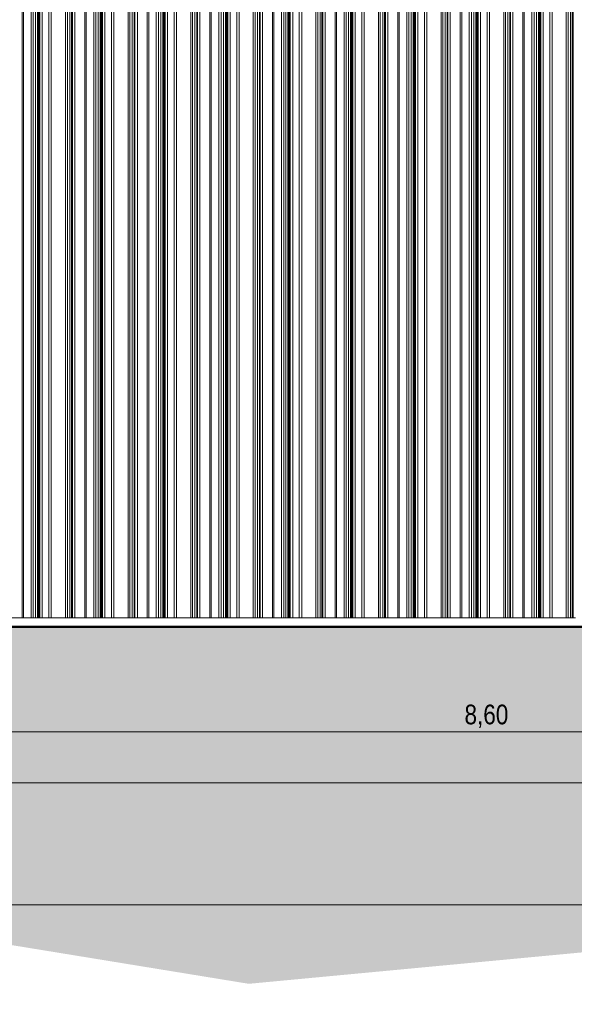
# Model space of a CAD drawing. Header units: metres. Extents: x -58265 to 590738, y -55036 to 35250.
# Tile 15 of 160: x 521188 to 524714, y -53083 to -46831. Entities that reach past the tile are written whole.
import ezdxf

# ---------------------------------------------------------------- set-up
doc = ezdxf.new("R2010")
doc.units = ezdxf.units.M
doc.header["$LTSCALE"] = 0.05
for name, color, linetype in [('Ansicht Süd_3_A_1_Fassaden', 7, 'Continuous'), ('Ansicht Süd_3_A_1_Schraffuren', 7, 'Continuous'), ('Ansicht Süd_3_A_1_Wände_Außen', 7, 'Continuous'), ('Ansicht Süd_3_A_4_Bemaßung_100', 7, 'Continuous')]:
    doc.layers.add(name, color=color, linetype=linetype)
doc.styles.add('ERSTELLTER_STIL_2', font='txt')

msp = doc.modelspace()

# ---------------------------------------------------------------- hatches: boundary and pattern name
at = {"layer": 'Ansicht Süd_3_A_1_Schraffuren', "linetype": 'Continuous', "lineweight": 18}
msp.add_hatch(color=9, dxfattribs=at).paths.add_polyline_path([(514049.5, -50686.1), (514049.5, -51551.1), (522644.4, -52952.6), (535804.2, -51713.8), (549514.4, -53082.8), (561141.9, -51988), (569574.8, -52564.9), (581633.5, -51759.6), (586181.4, -52952.6), (590713.8, -51299.2), (590713.8, -50686.1)])

# ---------------------------------------------------------------- linework, layer by layer
at = {"layer": 'Ansicht Süd_3_A_1_Fassaden', "color": 253, "linetype": 'Continuous', "lineweight": 18}
for p, q in [((521204, -47048.9), (521204, -46648.9)), ((521212.9, -47048.9), (521212.9, -46648.9)), ((521261, -47048.9), (521261, -46648.9)), ((521275, -47048.9), (521275, -46648.9)), ((521289.6, -47048.9), (521289.6, -46648.9)), ((521302.1, -47048.9), (521302.1, -46648.9)), ((521305.2, -47048.9), (521305.2, -46648.9)), ((521306.9, -47048.9), (521306.9, -46648.9)), ((521310.9, -47048.9), (521310.9, -46648.9)), ((521312.6, -47048.9), (521312.6, -46648.9)), ((521317.1, -47048.9), (521317.1, -46648.9)), ((521332.4, -47048.9), (521332.4, -46648.9)), ((521374.4, -47048.9), (521374.4, -46648.9)), ((521389.6, -47048.9), (521389.6, -46648.9)), ((521479.8, -47048.9), (521479.8, -46648.9)), ((521491.4, -47048.9), (521491.4, -46648.9)), ((521506.5, -47048.9), (521506.5, -46648.9)), ((521518.1, -47048.9), (521518.1, -46648.9)), ((521523.4, -47048.9), (521523.4, -46648.9)), ((521538.4, -47048.9), (521538.4, -46648.9)), ((521601.9, -47048.9), (521601.9, -46648.9)), ((521610.7, -47048.9), (521610.7, -46648.9)), ((521658.8, -47048.9), (521658.8, -46648.9)), ((521672.9, -47048.9), (521672.9, -46648.9)), ((521687.4, -47048.9), (521687.4, -46648.9)), ((521700, -47048.9), (521700, -46648.9)), ((521703, -47048.9), (521703, -46648.9)), ((521704.8, -47048.9), (521704.8, -46648.9)), ((521708.7, -47048.9), (521708.7, -46648.9)), ((521710.4, -47048.9), (521710.4, -46648.9)), ((521715, -47048.9), (521715, -46648.9)), ((521730.2, -47048.9), (521730.2, -46648.9)), ((521772.2, -47048.9), (521772.2, -46648.9)), ((521787.5, -47048.9), (521787.5, -46648.9)), ((521877.7, -47048.9), (521877.7, -46648.9)), ((521889.3, -47048.9), (521889.3, -46648.9)), ((521904.3, -47048.9), (521904.3, -46648.9)), ((521915.9, -47048.9), (521915.9, -46648.9)), ((521921.2, -47048.9), (521921.2, -46648.9)), ((521936.3, -47048.9), (521936.3, -46648.9)), ((521999.7, -47048.9), (521999.7, -46648.9)), ((522008.6, -47048.9), (522008.6, -46648.9)), ((522056.7, -47048.9), (522056.7, -46648.9)), ((522070.7, -47048.9), (522070.7, -46648.9)), ((522085.3, -47048.9), (522085.3, -46648.9)), ((522097.8, -47048.9), (522097.8, -46648.9)), ((522100.8, -47048.9), (522100.8, -46648.9)), ((522102.6, -47048.9), (522102.6, -46648.9)), ((522106.5, -47048.9), (522106.5, -46648.9)), ((522108.3, -47048.9), (522108.3, -46648.9)), ((522112.8, -47048.9), (522112.8, -46648.9)), ((522128, -47048.9), (522128, -46648.9)), ((522170, -47048.9), (522170, -46648.9)), ((522185.3, -47048.9), (522185.3, -46648.9)), ((522275.5, -47048.9), (522275.5, -46648.9)), ((522287.1, -47048.9), (522287.1, -46648.9)), ((522302.1, -47048.9), (522302.1, -46648.9)), ((522313.8, -47048.9), (522313.8, -46648.9)), ((522319, -47048.9), (522319, -46648.9)), ((522334.1, -47048.9), (522334.1, -46648.9)), ((522397.5, -47048.9), (522397.5, -46648.9)), ((522406.4, -47048.9), (522406.4, -46648.9)), ((522454.5, -47048.9), (522454.5, -46648.9)), ((522468.5, -47048.9), (522468.5, -46648.9)), ((522483.1, -47048.9), (522483.1, -46648.9)), ((522495.6, -47048.9), (522495.6, -46648.9)), ((522498.7, -47048.9), (522498.7, -46648.9)), ((522500.4, -47048.9), (522500.4, -46648.9)), ((522504.4, -47048.9), (522504.4, -46648.9)), ((522506.1, -47048.9), (522506.1, -46648.9)), ((522510.6, -47048.9), (522510.6, -46648.9)), ((522525.9, -47048.9), (522525.9, -46648.9)), ((522567.9, -47048.9), (522567.9, -46648.9)), ((522583.1, -47048.9), (522583.1, -46648.9)), ((522673.3, -47048.9), (522673.3, -46648.9)), ((522684.9, -47048.9), (522684.9, -46648.9)), ((522700, -47048.9), (522700, -46648.9)), ((522711.6, -47048.9), (522711.6, -46648.9)), ((522716.9, -47048.9), (522716.9, -46648.9)), ((522731.9, -47048.9), (522731.9, -46648.9)), ((522795.4, -47048.9), (522795.4, -46648.9)), ((522804.2, -47048.9), (522804.2, -46648.9)), ((522852.3, -47048.9), (522852.3, -46648.9)), ((522866.4, -47048.9), (522866.4, -46648.9)), ((522880.9, -47048.9), (522880.9, -46648.9)), ((522893.5, -47048.9), (522893.5, -46648.9)), ((522896.5, -47048.9), (522896.5, -46648.9)), ((522898.3, -47048.9), (522898.3, -46648.9)), ((522902.2, -47048.9), (522902.2, -46648.9)), ((522903.9, -47048.9), (522903.9, -46648.9)), ((522908.5, -47048.9), (522908.5, -46648.9)), ((522923.7, -47048.9), (522923.7, -46648.9)), ((522965.7, -47048.9), (522965.7, -46648.9)), ((522980.9, -47048.9), (522980.9, -46648.9)), ((523071.2, -47048.9), (523071.2, -46648.9)), ((523082.8, -47048.9), (523082.8, -46648.9)), ((523097.8, -47048.9), (523097.8, -46648.9)), ((523109.4, -47048.9), (523109.4, -46648.9)), ((523114.7, -47048.9), (523114.7, -46648.9)), ((523129.8, -47048.9), (523129.8, -46648.9)), ((523193.2, -47048.9), (523193.2, -46648.9)), ((523202.1, -47048.9), (523202.1, -46648.9)), ((523250.2, -47048.9), (523250.2, -46648.9)), ((523264.2, -47048.9), (523264.2, -46648.9)), ((523278.8, -47048.9), (523278.8, -46648.9)), ((523291.3, -47048.9), (523291.3, -46648.9)), ((523294.3, -47048.9), (523294.3, -46648.9)), ((523296.1, -47048.9), (523296.1, -46648.9)), ((523300, -47048.9), (523300, -46648.9)), ((523301.8, -47048.9), (523301.8, -46648.9)), ((523306.3, -47048.9), (523306.3, -46648.9)), ((523321.5, -47048.9), (523321.5, -46648.9)), ((523363.5, -47048.9), (523363.5, -46648.9)), ((523378.8, -47048.9), (523378.8, -46648.9)), ((523469, -47048.9), (523469, -46648.9)), ((523480.6, -47048.9), (523480.6, -46648.9)), ((523495.6, -47048.9), (523495.6, -46648.9)), ((523507.2, -47048.9), (523507.2, -46648.9)), ((523512.5, -47048.9), (523512.5, -46648.9)), ((523527.6, -47048.9), (523527.6, -46648.9)), ((523591, -47048.9), (523591, -46648.9)), ((523599.9, -47048.9), (523599.9, -46648.9)), ((523648, -47048.9), (523648, -46648.9)), ((523662, -47048.9), (523662, -46648.9)), ((523676.6, -47048.9), (523676.6, -46648.9)), ((523689.1, -47048.9), (523689.1, -46648.9)), ((523692.2, -47048.9), (523692.2, -46648.9)), ((523693.9, -47048.9), (523693.9, -46648.9)), ((523697.9, -47048.9), (523697.9, -46648.9)), ((523699.6, -47048.9), (523699.6, -46648.9)), ((523704.1, -47048.9), (523704.1, -46648.9)), ((523719.4, -47048.9), (523719.4, -46648.9)), ((523761.4, -47048.9), (523761.4, -46648.9)), ((523776.6, -47048.9), (523776.6, -46648.9)), ((523866.8, -47048.9), (523866.8, -46648.9)), ((523878.4, -47048.9), (523878.4, -46648.9)), ((523893.5, -47048.9), (523893.5, -46648.9)), ((523905.1, -47048.9), (523905.1, -46648.9)), ((523910.4, -47048.9), (523910.4, -46648.9)), ((523925.4, -47048.9), (523925.4, -46648.9)), ((523988.9, -47048.9), (523988.9, -46648.9)), ((523997.7, -47048.9), (523997.7, -46648.9)), ((524045.8, -47048.9), (524045.8, -46648.9)), ((524059.9, -47048.9), (524059.9, -46648.9)), ((524074.4, -47048.9), (524074.4, -46648.9)), ((524087, -47048.9), (524087, -46648.9)), ((524090, -47048.9), (524090, -46648.9)), ((524091.8, -47048.9), (524091.8, -46648.9)), ((524095.7, -47048.9), (524095.7, -46648.9)), ((524097.4, -47048.9), (524097.4, -46648.9)), ((524102, -47048.9), (524102, -46648.9)), ((524117.2, -47048.9), (524117.2, -46648.9)), ((524159.2, -47048.9), (524159.2, -46648.9)), ((524174.5, -47048.9), (524174.5, -46648.9)), ((524264.7, -47048.9), (524264.7, -46648.9)), ((524276.3, -47048.9), (524276.3, -46648.9)), ((524291.3, -47048.9), (524291.3, -46648.9)), ((524302.9, -47048.9), (524302.9, -46648.9)), ((524308.2, -47048.9), (524308.2, -46648.9)), ((524323.3, -47048.9), (524323.3, -46648.9)), ((524386.7, -47048.9), (524386.7, -46648.9)), ((524395.6, -47048.9), (524395.6, -46648.9)), ((524443.7, -47048.9), (524443.7, -46648.9)), ((524457.7, -47048.9), (524457.7, -46648.9)), ((524472.3, -47048.9), (524472.3, -46648.9)), ((524484.8, -47048.9), (524484.8, -46648.9)), ((524487.8, -47048.9), (524487.8, -46648.9)), ((524489.6, -47048.9), (524489.6, -46648.9)), ((524493.5, -47048.9), (524493.5, -46648.9)), ((524495.3, -47048.9), (524495.3, -46648.9)), ((524499.8, -47048.9), (524499.8, -46648.9)), ((524515, -47048.9), (524515, -46648.9)), ((524557, -47048.9), (524557, -46648.9)), ((524572.3, -47048.9), (524572.3, -46648.9)), ((524662.5, -47048.9), (524662.5, -46648.9)), ((524674.1, -47048.9), (524674.1, -46648.9)), ((524689.1, -47048.9), (524689.1, -46648.9)), ((524700.8, -47048.9), (524700.8, -46648.9)), ((524706, -47048.9), (524706, -46648.9)), ((521204, -48648.9), (521204, -47048.9)), ((521212.9, -48648.9), (521212.9, -47048.9)), ((521261, -48648.9), (521261, -47048.9)), ((521275, -48648.9), (521275, -47048.9)), ((521289.6, -48648.9), (521289.6, -47048.9)), ((521302.1, -48648.9), (521302.1, -47048.9)), ((521302.1, -47048.9), (521305.2, -47048.9)), ((521305.2, -48648.9), (521305.2, -47048.9)), ((521306.9, -48648.9), (521306.9, -47048.9)), ((521310.9, -48648.9), (521310.9, -47048.9)), ((521312.6, -48648.9), (521312.6, -47048.9)), ((521317.1, -48648.9), (521317.1, -47048.9)), ((521332.4, -48648.9), (521332.4, -47048.9)), ((521374.4, -48648.9), (521374.4, -47048.9)), ((521389.6, -48648.9), (521389.6, -47048.9)), ((521479.8, -48648.9), (521479.8, -47048.9)), ((521491.4, -48648.9), (521491.4, -47048.9)), ((521506.5, -48648.9), (521506.5, -47048.9)), ((521518.1, -48648.9), (521518.1, -47048.9)), ((521523.4, -48648.9), (521523.4, -47048.9)), ((521538.4, -48648.9), (521538.4, -47048.9)), ((521601.9, -48648.9), (521601.9, -47048.9)), ((521610.7, -48648.9), (521610.7, -47048.9)), ((521658.8, -48648.9), (521658.8, -47048.9)), ((521672.9, -48648.9), (521672.9, -47048.9)), ((521687.4, -48648.9), (521687.4, -47048.9)), ((521700, -48648.9), (521700, -47048.9)), ((521700, -47048.9), (521703, -47048.9)), ((521703, -48648.9), (521703, -47048.9)), ((521704.8, -48648.9), (521704.8, -47048.9)), ((521708.7, -48648.9), (521708.7, -47048.9)), ((521710.4, -48648.9), (521710.4, -47048.9)), ((521715, -48648.9), (521715, -47048.9)), ((521730.2, -48648.9), (521730.2, -47048.9)), ((521772.2, -48648.9), (521772.2, -47048.9)), ((521787.5, -48648.9), (521787.5, -47048.9)), ((521877.7, -48648.9), (521877.7, -47048.9)), ((521889.3, -48648.9), (521889.3, -47048.9)), ((521904.3, -48648.9), (521904.3, -47048.9)), ((521915.9, -48648.9), (521915.9, -47048.9)), ((521921.2, -48648.9), (521921.2, -47048.9)), ((521936.3, -48648.9), (521936.3, -47048.9)), ((521999.7, -48648.9), (521999.7, -47048.9)), ((522008.6, -48648.9), (522008.6, -47048.9)), ((522056.7, -48648.9), (522056.7, -47048.9)), ((522070.7, -48648.9), (522070.7, -47048.9)), ((522085.3, -48648.9), (522085.3, -47048.9)), ((522097.8, -48648.9), (522097.8, -47048.9)), ((522097.8, -47048.9), (522100.8, -47048.9)), ((522100.8, -48648.9), (522100.8, -47048.9)), ((522102.6, -48648.9), (522102.6, -47048.9)), ((522106.5, -48648.9), (522106.5, -47048.9)), ((522108.3, -48648.9), (522108.3, -47048.9)), ((522112.8, -48648.9), (522112.8, -47048.9)), ((522128, -48648.9), (522128, -47048.9)), ((522170, -48648.9), (522170, -47048.9)), ((522185.3, -48648.9), (522185.3, -47048.9)), ((522275.5, -48648.9), (522275.5, -47048.9)), ((522287.1, -48648.9), (522287.1, -47048.9)), ((522302.1, -48648.9), (522302.1, -47048.9)), ((522313.8, -48648.9), (522313.8, -47048.9)), ((522319, -48648.9), (522319, -47048.9)), ((522334.1, -48648.9), (522334.1, -47048.9)), ((522397.5, -48648.9), (522397.5, -47048.9)), ((522406.4, -48648.9), (522406.4, -47048.9)), ((522454.5, -48648.9), (522454.5, -47048.9)), ((522468.5, -48648.9), (522468.5, -47048.9)), ((522483.1, -48648.9), (522483.1, -47048.9)), ((522495.6, -48648.9), (522495.6, -47048.9)), ((522495.6, -47048.9), (522498.7, -47048.9)), ((522498.7, -48648.9), (522498.7, -47048.9)), ((522500.4, -48648.9), (522500.4, -47048.9)), ((522504.4, -48648.9), (522504.4, -47048.9)), ((522506.1, -48648.9), (522506.1, -47048.9)), ((522510.6, -48648.9), (522510.6, -47048.9)), ((522525.9, -48648.9), (522525.9, -47048.9)), ((522567.9, -48648.9), (522567.9, -47048.9)), ((522583.1, -48648.9), (522583.1, -47048.9)), ((522673.3, -48648.9), (522673.3, -47048.9)), ((522684.9, -48648.9), (522684.9, -47048.9)), ((522700, -48648.9), (522700, -47048.9)), ((522711.6, -48648.9), (522711.6, -47048.9)), ((522716.9, -48648.9), (522716.9, -47048.9)), ((522731.9, -48648.9), (522731.9, -47048.9)), ((522795.4, -48648.9), (522795.4, -47048.9)), ((522804.2, -48648.9), (522804.2, -47048.9)), ((522852.3, -48648.9), (522852.3, -47048.9)), ((522866.4, -48648.9), (522866.4, -47048.9)), ((522880.9, -48648.9), (522880.9, -47048.9)), ((522893.5, -48648.9), (522893.5, -47048.9)), ((522893.5, -47048.9), (522896.5, -47048.9)), ((522896.5, -48648.9), (522896.5, -47048.9)), ((522898.3, -48648.9), (522898.3, -47048.9)), ((522902.2, -48648.9), (522902.2, -47048.9)), ((522903.9, -48648.9), (522903.9, -47048.9)), ((522908.5, -48648.9), (522908.5, -47048.9)), ((522923.7, -48648.9), (522923.7, -47048.9)), ((522965.7, -48648.9), (522965.7, -47048.9)), ((522980.9, -48648.9), (522980.9, -47048.9)), ((523071.2, -48648.9), (523071.2, -47048.9)), ((523082.8, -48648.9), (523082.8, -47048.9)), ((523097.8, -48648.9), (523097.8, -47048.9)), ((523109.4, -48648.9), (523109.4, -47048.9)), ((523114.7, -48648.9), (523114.7, -47048.9)), ((523129.8, -48648.9), (523129.8, -47048.9)), ((523193.2, -48648.9), (523193.2, -47048.9)), ((523202.1, -48648.9), (523202.1, -47048.9)), ((523250.2, -48648.9), (523250.2, -47048.9)), ((523264.2, -48648.9), (523264.2, -47048.9)), ((523278.8, -48648.9), (523278.8, -47048.9)), ((523291.3, -48648.9), (523291.3, -47048.9)), ((523291.3, -47048.9), (523294.3, -47048.9)), ((523294.3, -48648.9), (523294.3, -47048.9)), ((523296.1, -48648.9), (523296.1, -47048.9)), ((523300, -48648.9), (523300, -47048.9)), ((523301.8, -48648.9), (523301.8, -47048.9)), ((523306.3, -48648.9), (523306.3, -47048.9)), ((523321.5, -48648.9), (523321.5, -47048.9)), ((523363.5, -48648.9), (523363.5, -47048.9)), ((523378.8, -48648.9), (523378.8, -47048.9)), ((523469, -48648.9), (523469, -47048.9)), ((523480.6, -48648.9), (523480.6, -47048.9)), ((523495.6, -48648.9), (523495.6, -47048.9)), ((523507.2, -48648.9), (523507.2, -47048.9)), ((523512.5, -48648.9), (523512.5, -47048.9)), ((523527.6, -48648.9), (523527.6, -47048.9)), ((523591, -48648.9), (523591, -47048.9)), ((523599.9, -48648.9), (523599.9, -47048.9)), ((523648, -48648.9), (523648, -47048.9)), ((523662, -48648.9), (523662, -47048.9)), ((523676.6, -48648.9), (523676.6, -47048.9)), ((523689.1, -48648.9), (523689.1, -47048.9)), ((523689.1, -47048.9), (523692.2, -47048.9)), ((523692.2, -48648.9), (523692.2, -47048.9)), ((523693.9, -48648.9), (523693.9, -47048.9)), ((523697.9, -48648.9), (523697.9, -47048.9)), ((523699.6, -48648.9), (523699.6, -47048.9)), ((523704.1, -48648.9), (523704.1, -47048.9)), ((523719.4, -48648.9), (523719.4, -47048.9)), ((523761.4, -48648.9), (523761.4, -47048.9)), ((523776.6, -48648.9), (523776.6, -47048.9)), ((523866.8, -48648.9), (523866.8, -47048.9)), ((523878.4, -48648.9), (523878.4, -47048.9)), ((523893.5, -48648.9), (523893.5, -47048.9)), ((523905.1, -48648.9), (523905.1, -47048.9)), ((523910.4, -48648.9), (523910.4, -47048.9)), ((523925.4, -48648.9), (523925.4, -47048.9)), ((523988.9, -48648.9), (523988.9, -47048.9)), ((523997.7, -48648.9), (523997.7, -47048.9)), ((524045.8, -48648.9), (524045.8, -47048.9)), ((524059.9, -48648.9), (524059.9, -47048.9)), ((524074.4, -48648.9), (524074.4, -47048.9)), ((524087, -48648.9), (524087, -47048.9)), ((524087, -47048.9), (524090, -47048.9)), ((524090, -48648.9), (524090, -47048.9)), ((524091.8, -48648.9), (524091.8, -47048.9)), ((524095.7, -48648.9), (524095.7, -47048.9)), ((524097.4, -48648.9), (524097.4, -47048.9)), ((524102, -48648.9), (524102, -47048.9)), ((524117.2, -48648.9), (524117.2, -47048.9)), ((524159.2, -48648.9), (524159.2, -47048.9)), ((524174.5, -48648.9), (524174.5, -47048.9)), ((524264.7, -48648.9), (524264.7, -47048.9)), ((524276.3, -48648.9), (524276.3, -47048.9)), ((524291.3, -48648.9), (524291.3, -47048.9)), ((524302.9, -48648.9), (524302.9, -47048.9)), ((524308.2, -48648.9), (524308.2, -47048.9)), ((524323.3, -48648.9), (524323.3, -47048.9)), ((524386.7, -48648.9), (524386.7, -47048.9)), ((524395.6, -48648.9), (524395.6, -47048.9)), ((524443.7, -48648.9), (524443.7, -47048.9)), ((524457.7, -48648.9), (524457.7, -47048.9)), ((524472.3, -48648.9), (524472.3, -47048.9)), ((524484.8, -48648.9), (524484.8, -47048.9)), ((524484.8, -47048.9), (524487.8, -47048.9)), ((524487.8, -48648.9), (524487.8, -47048.9)), ((524489.6, -48648.9), (524489.6, -47048.9)), ((524493.5, -48648.9), (524493.5, -47048.9)), ((524495.3, -48648.9), (524495.3, -47048.9)), ((524499.8, -48648.9), (524499.8, -47048.9)), ((524515, -48648.9), (524515, -47048.9)), ((524557, -48648.9), (524557, -47048.9)), ((524572.3, -48648.9), (524572.3, -47048.9)), ((524662.5, -48648.9), (524662.5, -47048.9)), ((524674.1, -48648.9), (524674.1, -47048.9)), ((524689.1, -48648.9), (524689.1, -47048.9)), ((524700.8, -48648.9), (524700.8, -47048.9)), ((524706, -48648.9), (524706, -47048.9)), ((521204, -50248.9), (521204, -48648.9)), ((521212.9, -50248.9), (521212.9, -48648.9)), ((521261, -50248.9), (521261, -48648.9)), ((521275, -50248.9), (521275, -48648.9)), ((521289.6, -50248.9), (521289.6, -48648.9)), ((521302.1, -50248.9), (521302.1, -48648.9)), ((521302.1, -48648.9), (521305.2, -48648.9)), ((521305.2, -50248.9), (521305.2, -48648.9)), ((521306.9, -50248.9), (521306.9, -48648.9)), ((521310.9, -50248.9), (521310.9, -48648.9)), ((521312.6, -50248.9), (521312.6, -48648.9)), ((521317.1, -50248.9), (521317.1, -48648.9)), ((521332.4, -50248.9), (521332.4, -48648.9)), ((521374.4, -50248.9), (521374.4, -48648.9)), ((521389.6, -50248.9), (521389.6, -48648.9)), ((521479.8, -50248.9), (521479.8, -48648.9)), ((521491.4, -50248.9), (521491.4, -48648.9)), ((521506.5, -50248.9), (521506.5, -48648.9)), ((521518.1, -50248.9), (521518.1, -48648.9)), ((521523.4, -50248.9), (521523.4, -48648.9)), ((521538.4, -50248.9), (521538.4, -48648.9)), ((521601.9, -50248.9), (521601.9, -48648.9)), ((521610.7, -50248.9), (521610.7, -48648.9)), ((521658.8, -50248.9), (521658.8, -48648.9)), ((521672.9, -50248.9), (521672.9, -48648.9)), ((521687.4, -50248.9), (521687.4, -48648.9)), ((521700, -50248.9), (521700, -48648.9)), ((521700, -48648.9), (521703, -48648.9)), ((521703, -50248.9), (521703, -48648.9)), ((521704.8, -50248.9), (521704.8, -48648.9)), ((521708.7, -50248.9), (521708.7, -48648.9)), ((521710.4, -50248.9), (521710.4, -48648.9)), ((521715, -50248.9), (521715, -48648.9)), ((521730.2, -50248.9), (521730.2, -48648.9)), ((521772.2, -50248.9), (521772.2, -48648.9)), ((521787.5, -50248.9), (521787.5, -48648.9)), ((521877.7, -50248.9), (521877.7, -48648.9)), ((521889.3, -50248.9), (521889.3, -48648.9)), ((521904.3, -50248.9), (521904.3, -48648.9)), ((521915.9, -50248.9), (521915.9, -48648.9)), ((521921.2, -50248.9), (521921.2, -48648.9)), ((521936.3, -50248.9), (521936.3, -48648.9)), ((521999.7, -50248.9), (521999.7, -48648.9)), ((522008.6, -50248.9), (522008.6, -48648.9)), ((522056.7, -50248.9), (522056.7, -48648.9)), ((522070.7, -50248.9), (522070.7, -48648.9)), ((522085.3, -50248.9), (522085.3, -48648.9)), ((522097.8, -50248.9), (522097.8, -48648.9)), ((522097.8, -48648.9), (522100.8, -48648.9)), ((522100.8, -50248.9), (522100.8, -48648.9)), ((522102.6, -50248.9), (522102.6, -48648.9)), ((522106.5, -50248.9), (522106.5, -48648.9)), ((522108.3, -50248.9), (522108.3, -48648.9)), ((522112.8, -50248.9), (522112.8, -48648.9)), ((522128, -50248.9), (522128, -48648.9)), ((522170, -50248.9), (522170, -48648.9)), ((522185.3, -50248.9), (522185.3, -48648.9)), ((522275.5, -50248.9), (522275.5, -48648.9)), ((522287.1, -50248.9), (522287.1, -48648.9)), ((522302.1, -50248.9), (522302.1, -48648.9)), ((522313.8, -50248.9), (522313.8, -48648.9)), ((522319, -50248.9), (522319, -48648.9)), ((522334.1, -50248.9), (522334.1, -48648.9)), ((522397.5, -50248.9), (522397.5, -48648.9)), ((522406.4, -50248.9), (522406.4, -48648.9)), ((522454.5, -50248.9), (522454.5, -48648.9)), ((522468.5, -50248.9), (522468.5, -48648.9)), ((522483.1, -50248.9), (522483.1, -48648.9)), ((522495.6, -50248.9), (522495.6, -48648.9)), ((522495.6, -48648.9), (522498.7, -48648.9)), ((522498.7, -50248.9), (522498.7, -48648.9)), ((522500.4, -50248.9), (522500.4, -48648.9)), ((522504.4, -50248.9), (522504.4, -48648.9)), ((522506.1, -50248.9), (522506.1, -48648.9)), ((522510.6, -50248.9), (522510.6, -48648.9)), ((522525.9, -50248.9), (522525.9, -48648.9)), ((522567.9, -50248.9), (522567.9, -48648.9)), ((522583.1, -50248.9), (522583.1, -48648.9)), ((522673.3, -50248.9), (522673.3, -48648.9)), ((522684.9, -50248.9), (522684.9, -48648.9)), ((522700, -50248.9), (522700, -48648.9)), ((522711.6, -50248.9), (522711.6, -48648.9)), ((522716.9, -50248.9), (522716.9, -48648.9)), ((522731.9, -50248.9), (522731.9, -48648.9)), ((522795.4, -50248.9), (522795.4, -48648.9)), ((522804.2, -50248.9), (522804.2, -48648.9)), ((522852.3, -50248.9), (522852.3, -48648.9)), ((522866.4, -50248.9), (522866.4, -48648.9)), ((522880.9, -50248.9), (522880.9, -48648.9)), ((522893.5, -50248.9), (522893.5, -48648.9)), ((522893.5, -48648.9), (522896.5, -48648.9)), ((522896.5, -50248.9), (522896.5, -48648.9)), ((522898.3, -50248.9), (522898.3, -48648.9)), ((522902.2, -50248.9), (522902.2, -48648.9)), ((522903.9, -50248.9), (522903.9, -48648.9)), ((522908.5, -50248.9), (522908.5, -48648.9)), ((522923.7, -50248.9), (522923.7, -48648.9)), ((522965.7, -50248.9), (522965.7, -48648.9)), ((522980.9, -50248.9), (522980.9, -48648.9)), ((523071.2, -50248.9), (523071.2, -48648.9)), ((523082.8, -50248.9), (523082.8, -48648.9)), ((523097.8, -50248.9), (523097.8, -48648.9)), ((523109.4, -50248.9), (523109.4, -48648.9)), ((523114.7, -50248.9), (523114.7, -48648.9)), ((523129.8, -50248.9), (523129.8, -48648.9)), ((523193.2, -50248.9), (523193.2, -48648.9)), ((523202.1, -50248.9), (523202.1, -48648.9)), ((523250.2, -50248.9), (523250.2, -48648.9)), ((523264.2, -50248.9), (523264.2, -48648.9)), ((523278.8, -50248.9), (523278.8, -48648.9)), ((523291.3, -50248.9), (523291.3, -48648.9)), ((523291.3, -48648.9), (523294.3, -48648.9)), ((523294.3, -50248.9), (523294.3, -48648.9)), ((523296.1, -50248.9), (523296.1, -48648.9)), ((523300, -50248.9), (523300, -48648.9)), ((523301.8, -50248.9), (523301.8, -48648.9)), ((523306.3, -50248.9), (523306.3, -48648.9)), ((523321.5, -50248.9), (523321.5, -48648.9)), ((523363.5, -50248.9), (523363.5, -48648.9)), ((523378.8, -50248.9), (523378.8, -48648.9)), ((523469, -50248.9), (523469, -48648.9)), ((523480.6, -50248.9), (523480.6, -48648.9)), ((523495.6, -50248.9), (523495.6, -48648.9)), ((523507.2, -50248.9), (523507.2, -48648.9)), ((523512.5, -50248.9), (523512.5, -48648.9)), ((523527.6, -50248.9), (523527.6, -48648.9)), ((523591, -50248.9), (523591, -48648.9)), ((523599.9, -50248.9), (523599.9, -48648.9)), ((523648, -50248.9), (523648, -48648.9)), ((523662, -50248.9), (523662, -48648.9)), ((523676.6, -50248.9), (523676.6, -48648.9)), ((523689.1, -50248.9), (523689.1, -48648.9)), ((523689.1, -48648.9), (523692.2, -48648.9)), ((523692.2, -50248.9), (523692.2, -48648.9)), ((523693.9, -50248.9), (523693.9, -48648.9)), ((523697.9, -50248.9), (523697.9, -48648.9)), ((523699.6, -50248.9), (523699.6, -48648.9)), ((523704.1, -50248.9), (523704.1, -48648.9)), ((523719.4, -50248.9), (523719.4, -48648.9)), ((523761.4, -50248.9), (523761.4, -48648.9)), ((523776.6, -50248.9), (523776.6, -48648.9)), ((523866.8, -50248.9), (523866.8, -48648.9)), ((523878.4, -50248.9), (523878.4, -48648.9)), ((523893.5, -50248.9), (523893.5, -48648.9)), ((523905.1, -50248.9), (523905.1, -48648.9)), ((523910.4, -50248.9), (523910.4, -48648.9)), ((523925.4, -50248.9), (523925.4, -48648.9)), ((523988.9, -50248.9), (523988.9, -48648.9)), ((523997.7, -50248.9), (523997.7, -48648.9)), ((524045.8, -50248.9), (524045.8, -48648.9)), ((524059.9, -50248.9), (524059.9, -48648.9)), ((524074.4, -50248.9), (524074.4, -48648.9)), ((524087, -50248.9), (524087, -48648.9)), ((524087, -48648.9), (524090, -48648.9)), ((524090, -50248.9), (524090, -48648.9)), ((524091.8, -50248.9), (524091.8, -48648.9)), ((524095.7, -50248.9), (524095.7, -48648.9)), ((524097.4, -50248.9), (524097.4, -48648.9)), ((524102, -50248.9), (524102, -48648.9)), ((524117.2, -50248.9), (524117.2, -48648.9)), ((524159.2, -50248.9), (524159.2, -48648.9)), ((524174.5, -50248.9), (524174.5, -48648.9)), ((524264.7, -50248.9), (524264.7, -48648.9)), ((524276.3, -50248.9), (524276.3, -48648.9)), ((524291.3, -50248.9), (524291.3, -48648.9)), ((524302.9, -50248.9), (524302.9, -48648.9)), ((524308.2, -50248.9), (524308.2, -48648.9)), ((524323.3, -50248.9), (524323.3, -48648.9)), ((524386.7, -50248.9), (524386.7, -48648.9)), ((524395.6, -50248.9), (524395.6, -48648.9)), ((524443.7, -50248.9), (524443.7, -48648.9)), ((524457.7, -50248.9), (524457.7, -48648.9)), ((524472.3, -50248.9), (524472.3, -48648.9)), ((524484.8, -50248.9), (524484.8, -48648.9)), ((524484.8, -48648.9), (524487.8, -48648.9)), ((524487.8, -50248.9), (524487.8, -48648.9)), ((524489.6, -50248.9), (524489.6, -48648.9)), ((524493.5, -50248.9), (524493.5, -48648.9)), ((524495.3, -50248.9), (524495.3, -48648.9)), ((524499.8, -50248.9), (524499.8, -48648.9)), ((524515, -50248.9), (524515, -48648.9)), ((524557, -50248.9), (524557, -48648.9)), ((524572.3, -50248.9), (524572.3, -48648.9)), ((524662.5, -50248.9), (524662.5, -48648.9)), ((524674.1, -50248.9), (524674.1, -48648.9)), ((524689.1, -50248.9), (524689.1, -48648.9)), ((524700.8, -50248.9), (524700.8, -48648.9)), ((524706, -50248.9), (524706, -48648.9)), ((521204, -50628.9), (521204, -50248.9)), ((521212.9, -50628.9), (521212.9, -50248.9)), ((521261, -50628.9), (521261, -50248.9)), ((521275, -50628.9), (521275, -50248.9)), ((521289.6, -50628.9), (521289.6, -50248.9)), ((521302.1, -50628.9), (521302.1, -50248.9)), ((521302.1, -50248.9), (521305.2, -50248.9)), ((521305.2, -50628.9), (521305.2, -50248.9)), ((521306.9, -50628.9), (521306.9, -50248.9)), ((521310.9, -50628.9), (521310.9, -50248.9)), ((521312.6, -50628.9), (521312.6, -50248.9)), ((521317.1, -50628.9), (521317.1, -50248.9)), ((521332.4, -50628.9), (521332.4, -50248.9)), ((521374.4, -50628.9), (521374.4, -50248.9)), ((521389.6, -50628.9), (521389.6, -50248.9)), ((521479.8, -50628.9), (521479.8, -50248.9)), ((521491.4, -50628.9), (521491.4, -50248.9)), ((521506.5, -50628.9), (521506.5, -50248.9)), ((521518.1, -50628.9), (521518.1, -50248.9)), ((521523.4, -50628.9), (521523.4, -50248.9)), ((521538.4, -50628.9), (521538.4, -50248.9)), ((521601.9, -50628.9), (521601.9, -50248.9)), ((521610.7, -50628.9), (521610.7, -50248.9)), ((521658.8, -50628.9), (521658.8, -50248.9)), ((521672.9, -50628.9), (521672.9, -50248.9)), ((521687.4, -50628.9), (521687.4, -50248.9)), ((521700, -50628.9), (521700, -50248.9)), ((521700, -50248.9), (521703, -50248.9)), ((521703, -50628.9), (521703, -50248.9)), ((521704.8, -50628.9), (521704.8, -50248.9)), ((521708.7, -50628.9), (521708.7, -50248.9)), ((521710.4, -50628.9), (521710.4, -50248.9)), ((521715, -50628.9), (521715, -50248.9)), ((521730.2, -50628.9), (521730.2, -50248.9)), ((521772.2, -50628.9), (521772.2, -50248.9)), ((521787.5, -50628.9), (521787.5, -50248.9)), ((521877.7, -50628.9), (521877.7, -50248.9)), ((521889.3, -50628.9), (521889.3, -50248.9)), ((521904.3, -50628.9), (521904.3, -50248.9)), ((521915.9, -50628.9), (521915.9, -50248.9)), ((521921.2, -50628.9), (521921.2, -50248.9)), ((521936.3, -50628.9), (521936.3, -50248.9)), ((521999.7, -50628.9), (521999.7, -50248.9)), ((522008.6, -50628.9), (522008.6, -50248.9)), ((522056.7, -50628.9), (522056.7, -50248.9)), ((522070.7, -50628.9), (522070.7, -50248.9)), ((522085.3, -50628.9), (522085.3, -50248.9)), ((522097.8, -50628.9), (522097.8, -50248.9)), ((522097.8, -50248.9), (522100.8, -50248.9)), ((522100.8, -50628.9), (522100.8, -50248.9)), ((522102.6, -50628.9), (522102.6, -50248.9)), ((522106.5, -50628.9), (522106.5, -50248.9)), ((522108.3, -50628.9), (522108.3, -50248.9)), ((522112.8, -50628.9), (522112.8, -50248.9)), ((522128, -50628.9), (522128, -50248.9)), ((522170, -50628.9), (522170, -50248.9)), ((522185.3, -50628.9), (522185.3, -50248.9)), ((522275.5, -50628.9), (522275.5, -50248.9)), ((522287.1, -50628.9), (522287.1, -50248.9)), ((522302.1, -50628.9), (522302.1, -50248.9)), ((522313.8, -50628.9), (522313.8, -50248.9)), ((522319, -50628.9), (522319, -50248.9)), ((522334.1, -50628.9), (522334.1, -50248.9)), ((522397.5, -50628.9), (522397.5, -50248.9)), ((522406.4, -50628.9), (522406.4, -50248.9)), ((522454.5, -50628.9), (522454.5, -50248.9)), ((522468.5, -50628.9), (522468.5, -50248.9)), ((522483.1, -50628.9), (522483.1, -50248.9)), ((522495.6, -50628.9), (522495.6, -50248.9)), ((522495.6, -50248.9), (522498.7, -50248.9)), ((522498.7, -50628.9), (522498.7, -50248.9)), ((522500.4, -50628.9), (522500.4, -50248.9)), ((522504.4, -50628.9), (522504.4, -50248.9)), ((522506.1, -50628.9), (522506.1, -50248.9)), ((522510.6, -50628.9), (522510.6, -50248.9)), ((522525.9, -50628.9), (522525.9, -50248.9)), ((522567.9, -50628.9), (522567.9, -50248.9)), ((522583.1, -50628.9), (522583.1, -50248.9)), ((522673.3, -50628.9), (522673.3, -50248.9)), ((522684.9, -50628.9), (522684.9, -50248.9)), ((522700, -50628.9), (522700, -50248.9)), ((522711.6, -50628.9), (522711.6, -50248.9)), ((522716.9, -50628.9), (522716.9, -50248.9)), ((522731.9, -50628.9), (522731.9, -50248.9)), ((522795.4, -50628.9), (522795.4, -50248.9)), ((522804.2, -50628.9), (522804.2, -50248.9)), ((522852.3, -50628.9), (522852.3, -50248.9)), ((522866.4, -50628.9), (522866.4, -50248.9)), ((522880.9, -50628.9), (522880.9, -50248.9)), ((522893.5, -50628.9), (522893.5, -50248.9)), ((522893.5, -50248.9), (522896.5, -50248.9)), ((522896.5, -50628.9), (522896.5, -50248.9)), ((522898.3, -50628.9), (522898.3, -50248.9)), ((522902.2, -50628.9), (522902.2, -50248.9)), ((522903.9, -50628.9), (522903.9, -50248.9)), ((522908.5, -50628.9), (522908.5, -50248.9)), ((522923.7, -50628.9), (522923.7, -50248.9)), ((522965.7, -50628.9), (522965.7, -50248.9)), ((522980.9, -50628.9), (522980.9, -50248.9)), ((523071.2, -50628.9), (523071.2, -50248.9)), ((523082.8, -50628.9), (523082.8, -50248.9)), ((523097.8, -50628.9), (523097.8, -50248.9)), ((523109.4, -50628.9), (523109.4, -50248.9)), ((523114.7, -50628.9), (523114.7, -50248.9)), ((523129.8, -50628.9), (523129.8, -50248.9)), ((523193.2, -50628.9), (523193.2, -50248.9)), ((523202.1, -50628.9), (523202.1, -50248.9)), ((523250.2, -50628.9), (523250.2, -50248.9)), ((523264.2, -50628.9), (523264.2, -50248.9)), ((523278.8, -50628.9), (523278.8, -50248.9)), ((523291.3, -50628.9), (523291.3, -50248.9)), ((523291.3, -50248.9), (523294.3, -50248.9)), ((523294.3, -50628.9), (523294.3, -50248.9)), ((523296.1, -50628.9), (523296.1, -50248.9)), ((523300, -50628.9), (523300, -50248.9)), ((523301.8, -50628.9), (523301.8, -50248.9)), ((523306.3, -50628.9), (523306.3, -50248.9)), ((523321.5, -50628.9), (523321.5, -50248.9)), ((523363.5, -50628.9), (523363.5, -50248.9)), ((523378.8, -50628.9), (523378.8, -50248.9)), ((523469, -50628.9), (523469, -50248.9)), ((523480.6, -50628.9), (523480.6, -50248.9)), ((523495.6, -50628.9), (523495.6, -50248.9)), ((523507.2, -50628.9), (523507.2, -50248.9)), ((523512.5, -50628.9), (523512.5, -50248.9)), ((523527.6, -50628.9), (523527.6, -50248.9)), ((523591, -50628.9), (523591, -50248.9)), ((523599.9, -50628.9), (523599.9, -50248.9)), ((523648, -50628.9), (523648, -50248.9)), ((523662, -50628.9), (523662, -50248.9)), ((523676.6, -50628.9), (523676.6, -50248.9)), ((523689.1, -50628.9), (523689.1, -50248.9)), ((523689.1, -50248.9), (523692.2, -50248.9)), ((523692.2, -50628.9), (523692.2, -50248.9)), ((523693.9, -50628.9), (523693.9, -50248.9)), ((523697.9, -50628.9), (523697.9, -50248.9)), ((523699.6, -50628.9), (523699.6, -50248.9)), ((523704.1, -50628.9), (523704.1, -50248.9)), ((523719.4, -50628.9), (523719.4, -50248.9)), ((523761.4, -50628.9), (523761.4, -50248.9)), ((523776.6, -50628.9), (523776.6, -50248.9)), ((523866.8, -50628.9), (523866.8, -50248.9)), ((523878.4, -50628.9), (523878.4, -50248.9)), ((523893.5, -50628.9), (523893.5, -50248.9)), ((523905.1, -50628.9), (523905.1, -50248.9)), ((523910.4, -50628.9), (523910.4, -50248.9)), ((523925.4, -50628.9), (523925.4, -50248.9)), ((523988.9, -50628.9), (523988.9, -50248.9)), ((523997.7, -50628.9), (523997.7, -50248.9)), ((524045.8, -50628.9), (524045.8, -50248.9)), ((524059.9, -50628.9), (524059.9, -50248.9)), ((524074.4, -50628.9), (524074.4, -50248.9)), ((524087, -50628.9), (524087, -50248.9)), ((524087, -50248.9), (524090, -50248.9)), ((524090, -50628.9), (524090, -50248.9)), ((524091.8, -50628.9), (524091.8, -50248.9)), ((524095.7, -50628.9), (524095.7, -50248.9)), ((524097.4, -50628.9), (524097.4, -50248.9)), ((524102, -50628.9), (524102, -50248.9)), ((524117.2, -50628.9), (524117.2, -50248.9)), ((524159.2, -50628.9), (524159.2, -50248.9)), ((524174.5, -50628.9), (524174.5, -50248.9)), ((524264.7, -50628.9), (524264.7, -50248.9)), ((524276.3, -50628.9), (524276.3, -50248.9)), ((524291.3, -50628.9), (524291.3, -50248.9)), ((524302.9, -50628.9), (524302.9, -50248.9)), ((524308.2, -50628.9), (524308.2, -50248.9)), ((524323.3, -50628.9), (524323.3, -50248.9)), ((524386.7, -50628.9), (524386.7, -50248.9)), ((524395.6, -50628.9), (524395.6, -50248.9)), ((524443.7, -50628.9), (524443.7, -50248.9)), ((524457.7, -50628.9), (524457.7, -50248.9)), ((524472.3, -50628.9), (524472.3, -50248.9)), ((524484.8, -50628.9), (524484.8, -50248.9)), ((524484.8, -50248.9), (524487.8, -50248.9)), ((524487.8, -50628.9), (524487.8, -50248.9)), ((524489.6, -50628.9), (524489.6, -50248.9)), ((524493.5, -50628.9), (524493.5, -50248.9)), ((524495.3, -50628.9), (524495.3, -50248.9)), ((524499.8, -50628.9), (524499.8, -50248.9)), ((524515, -50628.9), (524515, -50248.9)), ((524557, -50628.9), (524557, -50248.9)), ((524572.3, -50628.9), (524572.3, -50248.9)), ((524662.5, -50628.9), (524662.5, -50248.9)), ((524674.1, -50628.9), (524674.1, -50248.9)), ((524689.1, -50628.9), (524689.1, -50248.9)), ((524700.8, -50628.9), (524700.8, -50248.9)), ((524706, -50628.9), (524706, -50248.9)), ((521140.6, -50628.9), (521204, -50628.9)), ((521204, -50628.9), (521212.9, -50628.9)), ((521212.9, -50628.9), (521261, -50628.9)), ((521261, -50628.9), (521275, -50628.9)), ((521275, -50628.9), (521289.6, -50628.9)), ((521289.6, -50628.9), (521302.1, -50628.9)), ((521302.1, -50628.9), (521305.2, -50628.9)), ((521305.2, -50628.9), (521306.9, -50628.9)), ((521306.9, -50628.9), (521310.9, -50628.9)), ((521310.9, -50628.9), (521312.6, -50628.9)), ((521312.6, -50628.9), (521317.1, -50628.9)), ((521317.1, -50628.9), (521332.4, -50628.9)), ((521332.4, -50628.9), (521374.4, -50628.9)), ((521374.4, -50628.9), (521389.6, -50628.9)), ((521389.6, -50628.9), (521479.8, -50628.9)), ((521479.8, -50628.9), (521491.4, -50628.9)), ((521491.4, -50628.9), (521506.5, -50628.9)), ((521506.5, -50628.9), (521518.1, -50628.9)), ((521518.1, -50628.9), (521523.4, -50628.9)), ((521523.4, -50628.9), (521538.4, -50628.9)), ((521538.4, -50628.9), (521601.9, -50628.9)), ((521601.9, -50628.9), (521610.7, -50628.9)), ((521610.7, -50628.9), (521658.8, -50628.9)), ((521658.8, -50628.9), (521672.9, -50628.9)), ((521672.9, -50628.9), (521687.4, -50628.9)), ((521687.4, -50628.9), (521700, -50628.9)), ((521700, -50628.9), (521703, -50628.9)), ((521703, -50628.9), (521704.8, -50628.9)), ((521704.8, -50628.9), (521708.7, -50628.9)), ((521708.7, -50628.9), (521710.4, -50628.9)), ((521710.4, -50628.9), (521715, -50628.9)), ((521715, -50628.9), (521730.2, -50628.9)), ((521730.2, -50628.9), (521772.2, -50628.9)), ((521772.2, -50628.9), (521787.5, -50628.9)), ((521787.5, -50628.9), (521877.7, -50628.9)), ((521877.7, -50628.9), (521889.3, -50628.9)), ((521889.3, -50628.9), (521904.3, -50628.9)), ((521904.3, -50628.9), (521915.9, -50628.9)), ((521915.9, -50628.9), (521921.2, -50628.9)), ((521921.2, -50628.9), (521936.3, -50628.9)), ((521936.3, -50628.9), (521999.7, -50628.9)), ((521999.7, -50628.9), (522008.6, -50628.9)), ((522008.6, -50628.9), (522056.7, -50628.9)), ((522056.7, -50628.9), (522070.7, -50628.9)), ((522070.7, -50628.9), (522085.3, -50628.9)), ((522085.3, -50628.9), (522097.8, -50628.9)), ((522097.8, -50628.9), (522100.8, -50628.9)), ((522100.8, -50628.9), (522102.6, -50628.9)), ((522102.6, -50628.9), (522106.5, -50628.9)), ((522106.5, -50628.9), (522108.3, -50628.9)), ((522108.3, -50628.9), (522112.8, -50628.9)), ((522112.8, -50628.9), (522128, -50628.9)), ((522128, -50628.9), (522170, -50628.9)), ((522170, -50628.9), (522185.3, -50628.9)), ((522185.3, -50628.9), (522275.5, -50628.9)), ((522275.5, -50628.9), (522287.1, -50628.9)), ((522287.1, -50628.9), (522302.1, -50628.9)), ((522302.1, -50628.9), (522313.8, -50628.9)), ((522313.8, -50628.9), (522319, -50628.9)), ((522319, -50628.9), (522334.1, -50628.9)), ((522334.1, -50628.9), (522397.5, -50628.9)), ((522397.5, -50628.9), (522406.4, -50628.9)), ((522406.4, -50628.9), (522454.5, -50628.9)), ((522454.5, -50628.9), (522468.5, -50628.9)), ((522468.5, -50628.9), (522483.1, -50628.9)), ((522483.1, -50628.9), (522495.6, -50628.9)), ((522495.6, -50628.9), (522498.7, -50628.9)), ((522498.7, -50628.9), (522500.4, -50628.9)), ((522500.4, -50628.9), (522504.4, -50628.9)), ((522504.4, -50628.9), (522506.1, -50628.9)), ((522506.1, -50628.9), (522510.6, -50628.9)), ((522510.6, -50628.9), (522525.9, -50628.9)), ((522525.9, -50628.9), (522567.9, -50628.9)), ((522567.9, -50628.9), (522583.1, -50628.9)), ((522583.1, -50628.9), (522673.3, -50628.9)), ((522673.3, -50628.9), (522684.9, -50628.9)), ((522684.9, -50628.9), (522700, -50628.9)), ((522700, -50628.9), (522711.6, -50628.9)), ((522711.6, -50628.9), (522716.9, -50628.9)), ((522716.9, -50628.9), (522731.9, -50628.9)), ((522731.9, -50628.9), (522795.4, -50628.9)), ((522795.4, -50628.9), (522804.2, -50628.9)), ((522804.2, -50628.9), (522852.3, -50628.9)), ((522852.3, -50628.9), (522866.4, -50628.9)), ((522866.4, -50628.9), (522880.9, -50628.9)), ((522880.9, -50628.9), (522893.5, -50628.9)), ((522893.5, -50628.9), (522896.5, -50628.9)), ((522896.5, -50628.9), (522898.3, -50628.9)), ((522898.3, -50628.9), (522902.2, -50628.9)), ((522902.2, -50628.9), (522903.9, -50628.9)), ((522903.9, -50628.9), (522908.5, -50628.9)), ((522908.5, -50628.9), (522923.7, -50628.9)), ((522923.7, -50628.9), (522965.7, -50628.9)), ((522965.7, -50628.9), (522980.9, -50628.9)), ((522980.9, -50628.9), (523071.2, -50628.9)), ((523071.2, -50628.9), (523082.8, -50628.9)), ((523082.8, -50628.9), (523097.8, -50628.9)), ((523097.8, -50628.9), (523109.4, -50628.9)), ((523109.4, -50628.9), (523114.7, -50628.9)), ((523114.7, -50628.9), (523129.8, -50628.9)), ((523129.8, -50628.9), (523193.2, -50628.9)), ((523193.2, -50628.9), (523202.1, -50628.9)), ((523202.1, -50628.9), (523250.2, -50628.9)), ((523250.2, -50628.9), (523264.2, -50628.9)), ((523264.2, -50628.9), (523278.8, -50628.9)), ((523278.8, -50628.9), (523291.3, -50628.9)), ((523291.3, -50628.9), (523294.3, -50628.9)), ((523294.3, -50628.9), (523296.1, -50628.9)), ((523296.1, -50628.9), (523300, -50628.9)), ((523300, -50628.9), (523301.8, -50628.9)), ((523301.8, -50628.9), (523306.3, -50628.9)), ((523306.3, -50628.9), (523321.5, -50628.9)), ((523321.5, -50628.9), (523363.5, -50628.9)), ((523363.5, -50628.9), (523378.8, -50628.9)), ((523378.8, -50628.9), (523469, -50628.9)), ((523469, -50628.9), (523480.6, -50628.9)), ((523480.6, -50628.9), (523495.6, -50628.9)), ((523495.6, -50628.9), (523507.2, -50628.9)), ((523507.2, -50628.9), (523512.5, -50628.9)), ((523512.5, -50628.9), (523527.6, -50628.9)), ((523527.6, -50628.9), (523591, -50628.9)), ((523591, -50628.9), (523599.9, -50628.9)), ((523599.9, -50628.9), (523648, -50628.9)), ((523648, -50628.9), (523662, -50628.9)), ((523662, -50628.9), (523676.6, -50628.9)), ((523676.6, -50628.9), (523689.1, -50628.9)), ((523689.1, -50628.9), (523692.2, -50628.9)), ((523692.2, -50628.9), (523693.9, -50628.9)), ((523693.9, -50628.9), (523697.9, -50628.9)), ((523697.9, -50628.9), (523699.6, -50628.9)), ((523699.6, -50628.9), (523704.1, -50628.9)), ((523704.1, -50628.9), (523719.4, -50628.9)), ((523719.4, -50628.9), (523761.4, -50628.9)), ((523761.4, -50628.9), (523776.6, -50628.9)), ((523776.6, -50628.9), (523866.8, -50628.9)), ((523866.8, -50628.9), (523878.4, -50628.9)), ((523878.4, -50628.9), (523893.5, -50628.9)), ((523893.5, -50628.9), (523905.1, -50628.9)), ((523905.1, -50628.9), (523910.4, -50628.9)), ((523910.4, -50628.9), (523925.4, -50628.9)), ((523925.4, -50628.9), (523988.9, -50628.9)), ((523988.9, -50628.9), (523997.7, -50628.9)), ((523997.7, -50628.9), (524045.8, -50628.9)), ((524045.8, -50628.9), (524059.9, -50628.9)), ((524059.9, -50628.9), (524074.4, -50628.9)), ((524074.4, -50628.9), (524087, -50628.9)), ((524087, -50628.9), (524090, -50628.9)), ((524090, -50628.9), (524091.8, -50628.9)), ((524091.8, -50628.9), (524095.7, -50628.9)), ((524095.7, -50628.9), (524097.4, -50628.9)), ((524097.4, -50628.9), (524102, -50628.9)), ((524102, -50628.9), (524117.2, -50628.9)), ((524117.2, -50628.9), (524159.2, -50628.9)), ((524159.2, -50628.9), (524174.5, -50628.9)), ((524174.5, -50628.9), (524264.7, -50628.9)), ((524264.7, -50628.9), (524276.3, -50628.9)), ((524276.3, -50628.9), (524291.3, -50628.9)), ((524291.3, -50628.9), (524302.9, -50628.9)), ((524302.9, -50628.9), (524308.2, -50628.9)), ((524308.2, -50628.9), (524323.3, -50628.9)), ((524323.3, -50628.9), (524386.7, -50628.9)), ((524386.7, -50628.9), (524395.6, -50628.9)), ((524395.6, -50628.9), (524443.7, -50628.9)), ((524443.7, -50628.9), (524457.7, -50628.9)), ((524457.7, -50628.9), (524472.3, -50628.9)), ((524472.3, -50628.9), (524484.8, -50628.9)), ((524484.8, -50628.9), (524487.8, -50628.9)), ((524487.8, -50628.9), (524489.6, -50628.9)), ((524489.6, -50628.9), (524493.5, -50628.9)), ((524493.5, -50628.9), (524495.3, -50628.9)), ((524495.3, -50628.9), (524499.8, -50628.9)), ((524499.8, -50628.9), (524515, -50628.9)), ((524515, -50628.9), (524557, -50628.9)), ((524557, -50628.9), (524572.3, -50628.9)), ((524572.3, -50628.9), (524662.5, -50628.9)), ((524662.5, -50628.9), (524674.1, -50628.9)), ((524674.1, -50628.9), (524689.1, -50628.9)), ((524689.1, -50628.9), (524700.8, -50628.9)), ((524700.8, -50628.9), (524706, -50628.9)), ((524706, -50628.9), (524721.1, -50628.9))]:
    msp.add_line(p, q, dxfattribs=at)
at = {"layer": 'Ansicht Süd_3_A_1_Fassaden', "color": 7, "linetype": 'Continuous', "lineweight": 50}
msp.add_line((590713.8, -50686.1), (514049.5, -50686.1), dxfattribs=at)
at = {"layer": 'Ansicht Süd_3_A_1_Wände_Außen', "color": 253, "linetype": 'Continuous', "lineweight": 18}
msp.add_line((518885.9, -51676.1), (542735.9, -51676.1), dxfattribs=at)
at = {"layer": 'Ansicht Süd_3_A_4_Bemaßung_100', "color": 7, "linetype": 'Continuous', "lineweight": 15}
for p, q in [((519860.9, -51353.2), (528460.9, -51353.2)), ((519860.9, -52452.1), (583560.9, -52452.1))]:
    msp.add_line(p, q, dxfattribs=at)

# ---------------------------------------------------------------- texts
at = {"layer": 'Ansicht Süd_3_A_4_Bemaßung_100', "color": 7, "linetype": 'Continuous', "lineweight": 20, "insert": (524015.5, -51328.2), "char_height": 125, "width": 290.691, "attachment_point": 7, "style": 'ERSTELLTER_STIL_2'}
msp.add_mtext('\\A1;{\\pql;\\fSwis721 Cn BT|b0|i0|c0|p0;\\W1.000000;8,60}', dxfattribs=at)

doc.saveas('drawing.dxf')
